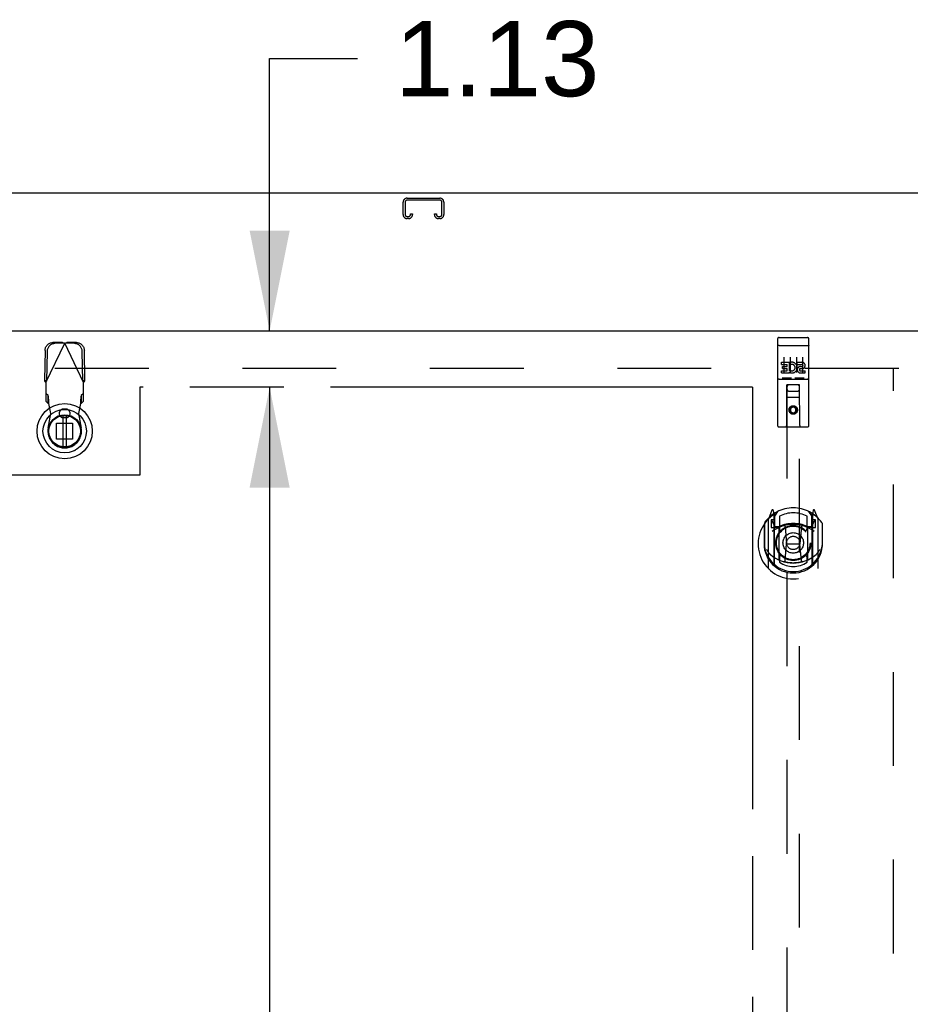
# Model space of a CAD drawing. Header units: inches. Extents: x 0 to 340, y 0 to 220.
# Tile 16 of 24: x 92 to 110, y 142 to 161. Entities that reach past the tile are written whole.
import ezdxf

# ---------------------------------------------------------------- set-up
doc = ezdxf.new("R2010")
doc.units = ezdxf.units.IN
doc.header["$LTSCALE"] = 18.7
doc.header["$MEASUREMENT"] = 0
doc.linetypes.add('HIDDEN', pattern=[0.2, 0.1, -0.1])
doc.linetypes.add('PHANTOM', pattern=[0.8, 0.45, -0.05, 0.1, -0.05, 0.1, -0.05])
doc.layers.get('0').update_dxf_attribs({"linetype": 'CONTINUOUS'})
for name, color, linetype in [('02___PRT_ALL_AXES', 7, 'CONTINUOUS'), ('AVAILABLE_DOOR_SPACE', 7, 'CONTINUOUS'), ('DEFAULT_2', 8, 'HIDDEN'), ('DIMENSIONS', 7, 'CONTINUOUS')]:
    doc.layers.add(name, color=color, linetype=linetype)
doc.styles.get("Standard").update_dxf_attribs({"font": 'arial.ttf'})
doc.dimstyles.new('DIMSTYLE_1', dxfattribs={"dimtxt": 1.5, "dimasz": 2, "dimexe": 0.09, "dimexo": 0.07, "dimgap": 0.0375, "dimtad": 0, "dimtih": 1, "dimtoh": 1, "dimzin": 4, "dimdsep": 46, "dimtxsty": 'Standard', "dimblk": '_FILLED', "dimblk1": '_FILLED', "dimblk2": '_FILLED', "dimcen": 0.09, "dimazin": 1, "dimtfac": 1, "dimtdec": 3, "dimtofl": 0, "dimtmove": 0, "dimatfit": 3, "dimldrblk": '_FILLED', "dimfxl": 1, "dimtolj": 1, "dimtzin": 4, "dimarcsym": 0})

# ---------------------------------------------------------------- blocks, each defined once
blk = doc.blocks.new('_FILLED')
at = {"color": 0, "linetype": 'ByBlock'}
blk.add_solid([(0, 0), (-1, 0.2), (-1, -0.2)], dxfattribs=at)
blk = doc.blocks.new('*D8')
at = {"layer": 'DIMENSIONS', "color": 2, "linetype": 'Continuous'}
for p, q in [((112.197, 131.744), (108.197, 131.744)), ((115.822, 131.744), (119.612, 131.744))]:
    blk.add_line(p, q, dxfattribs=at)
at = {"layer": 'DIMENSIONS', "color": 2, "linetype": 'Continuous', "xscale": 2, "yscale": 2, "zscale": 2}
blk.add_blockref('_FILLED', (112.197, 131.744), dxfattribs=at)
at = {"layer": 'DIMENSIONS', "color": 2, "linetype": 'Continuous', "xscale": 2, "yscale": 2, "zscale": 2, "rotation": 180}
blk.add_blockref('_FILLED', (115.822, 131.744), dxfattribs=at)
at = {"layer": 'DIMENSIONS', "color": 2, "linetype": 'Continuous', "insert": (120.362, 132.494), "char_height": 1.5, "width": 4.07621, "attachment_point": 1, "line_spacing_factor": 0.9}
blk.add_mtext('3.63', dxfattribs=at)
blk = doc.blocks.new('*D11')
at = {"layer": 'DIMENSIONS', "color": 2, "linetype": 'Continuous'}
for p, q in [((97.067, 154.991), (97.067, 160.421)), ((97.067, 160.421), (98.817, 160.421)), ((97.067, 153.866), (97.067, 149.866))]:
    blk.add_line(p, q, dxfattribs=at)
at = {"layer": 'DIMENSIONS', "color": 2, "linetype": 'Continuous', "xscale": 2, "yscale": 2, "zscale": 2}
for p, rotation in [((97.067, 154.991), 270), ((97.067, 153.866), 90)]:
    blk.add_blockref('_FILLED', p, dxfattribs=dict(at, rotation=rotation))
at = {"layer": 'DIMENSIONS', "color": 2, "linetype": 'Continuous', "insert": (99.567, 161.171), "char_height": 1.5, "width": 4.07621, "attachment_point": 1, "line_spacing_factor": 0.9}
blk.add_mtext('1.13', dxfattribs=at)
blk = doc.blocks.new('*D12')
at = {"layer": 'DIMENSIONS', "color": 2, "linetype": 'Continuous'}
for p, q in [((97.067, 153.866), (97.067, 116.241)), ((97.067, 75.616), (97.067, 110.991))]:
    blk.add_line(p, q, dxfattribs=at)
at = {"layer": 'DIMENSIONS', "color": 2, "linetype": 'Continuous', "xscale": 2, "yscale": 2, "zscale": 2}
for p, rotation in [((97.067, 153.866), 90), ((97.067, 75.616), 270)]:
    blk.add_blockref('_FILLED', p, dxfattribs=dict(at, rotation=rotation))
at = {"layer": 'DIMENSIONS', "color": 2, "linetype": 'Continuous', "insert": (97.067, 115.491), "char_height": 1.5, "width": 5.24164, "attachment_point": 2, "line_spacing_factor": 0.9}
blk.add_mtext('78.25\\Ptyp.', dxfattribs=at)
blk = doc.blocks.new('*D15')
at = {"layer": 'DIMENSIONS', "color": 2, "linetype": 'Continuous'}
for p, q in [((77.385, 129.91), (86.446, 129.91)), ((106.697, 129.91), (93.187, 129.91))]:
    blk.add_line(p, q, dxfattribs=at)
at = {"layer": 'DIMENSIONS', "color": 2, "linetype": 'Continuous', "xscale": 2, "yscale": 2, "zscale": 2, "rotation": 180}
blk.add_blockref('_FILLED', (77.385, 129.91), dxfattribs=at)
at = {"layer": 'DIMENSIONS', "color": 2, "linetype": 'Continuous', "xscale": 2, "yscale": 2, "zscale": 2}
blk.add_blockref('_FILLED', (106.697, 129.91), dxfattribs=at)
at = {"layer": 'DIMENSIONS', "color": 2, "linetype": 'Continuous', "insert": (89.816, 130.66), "char_height": 1.5, "width": 5.24164, "attachment_point": 2, "line_spacing_factor": 0.9}
blk.add_mtext('29.31', dxfattribs=at)
blk = doc.blocks.new('*D16')
at = {"layer": 'DIMENSIONS', "color": 2, "linetype": 'Continuous'}
for p, q in [((106.697, 127.593), (103.229, 127.593)), ((110.322, 127.593), (114.322, 127.593))]:
    blk.add_line(p, q, dxfattribs=at)
at = {"layer": 'DIMENSIONS', "color": 2, "linetype": 'Continuous', "xscale": 2, "yscale": 2, "zscale": 2}
blk.add_blockref('_FILLED', (106.697, 127.593), dxfattribs=at)
at = {"layer": 'DIMENSIONS', "color": 2, "linetype": 'Continuous', "xscale": 2, "yscale": 2, "zscale": 2, "rotation": 180}
blk.add_blockref('_FILLED', (110.322, 127.593), dxfattribs=at)
at = {"layer": 'DIMENSIONS', "color": 2, "linetype": 'Continuous', "insert": (102.479, 128.343), "char_height": 1.5, "width": 4.07621, "attachment_point": 3, "line_spacing_factor": 0.9}
blk.add_mtext('3.63', dxfattribs=at)

msp = doc.modelspace()

# ---------------------------------------------------------------- linework, layer by layer
at = {"color": 3, "linetype": 'Continuous'}
for p, q in [((147.208, 157.741), (75.312, 157.741)), ((75.635, 154.991), (110.322, 154.991))]:
    msp.add_line(p, q, dxfattribs=at)
at = {"color": 7, "linetype": 'Continuous'}
for p, q in [((92.939, 153.304), (92.939, 152.679)), ((93.018, 152.679), (93.018, 153.304)), ((93.172, 152.605), (93.195, 152.616))]:
    msp.add_line(p, q, dxfattribs=at)
for radius in [0.551, 0.433, 0.329, 0.317, 0.315]:
    msp.add_circle((92.979, 152.991), radius, dxfattribs=at)
at = {"layer": '02___PRT_ALL_AXES', "color": 8, "linetype": 'HIDDEN'}
for p, q in [((107.227, 154.859), (107.792, 154.859)), ((107.278, 154.323), (107.278, 154.366)), ((107.278, 154.366), (107.434, 154.366)), ((107.434, 154.188), (107.434, 154.366)), ((107.458, 154.318), (107.442, 154.357)), ((107.59, 154.323), (107.59, 154.366)), ((107.59, 154.366), (107.683, 154.366)), ((107.278, 154.323), (107.392, 154.323)), ((107.278, 154.153), (107.278, 154.195)), ((107.278, 154.195), (107.392, 154.195)), ((107.299, 154.238), (107.299, 154.281)), ((107.299, 154.281), (107.392, 154.281)), ((107.299, 154.238), (107.392, 154.238)), ((107.392, 154.281), (107.392, 154.323)), ((107.392, 154.195), (107.392, 154.238)), ((107.434, 154.188), (107.447, 154.207)), ((107.434, 154.153), (107.434, 154.165)), ((107.438, 154.163), (107.434, 154.165)), ((107.59, 154.323), (107.683, 154.323)), ((107.65, 154.238), (107.697, 154.238)), ((107.654, 154.279), (107.683, 154.279)), ((107.654, 154.195), (107.747, 154.195)), ((107.747, 154.153), (107.747, 154.195)), ((107.227, 154.031), (107.792, 154.031)), ((107.278, 154.153), (107.434, 154.153)), ((107.654, 154.153), (107.747, 154.153))]:
    msp.add_line(p, q, dxfattribs=at)
msp.add_circle((107.51, 153.414), 0.085, dxfattribs=at)
for centre, radius, start, end in [((107.484, 154.259), 0.107, 244.2636, 113.4027), ((107.683, 154.301), 0.0644, 282.2995, 90.0775), ((107.484, 154.259), 0.0639, 234.8895, 113.4026), ((107.654, 154.216), 0.0635, 90, 270), ((107.654, 154.217), 0.0219, 100.307, 270), ((107.683, 154.301), 0.0219, 269.9011, 90)]:
    msp.add_arc(centre, radius, start, end, dxfattribs=at)
at = {"layer": 'AVAILABLE_DOOR_SPACE', "color": 4, "linetype": 'PHANTOM'}
for p, q in [((94.479, 153.866), (94.479, 152.116)), ((106.697, 153.866), (94.479, 153.866)), ((106.697, 153.866), (106.697, 115.616)), ((94.479, 152.116), (91.479, 152.116))]:
    msp.add_line(p, q, dxfattribs=at)
at = {"layer": 'DEFAULT_2', "color": 8, "linetype": 'HIDDEN'}
for p, q in [((99.729, 157.311), (99.729, 157.557)), ((99.769, 157.557), (99.769, 157.311)), ((99.809, 157.637), (100.461, 157.637)), ((100.461, 157.597), (99.809, 157.597)), ((100.501, 157.311), (100.501, 157.557)), ((100.541, 157.557), (100.541, 157.311)), ((99.876, 157.311), (99.876, 157.325)), ((99.876, 157.325), (99.916, 157.325)), ((99.916, 157.325), (99.916, 157.311)), ((100.354, 157.311), (100.354, 157.325)), ((100.354, 157.325), (100.394, 157.325)), ((100.394, 157.325), (100.394, 157.311)), ((99.809, 157.271), (99.836, 157.271)), ((99.836, 157.231), (99.809, 157.231)), ((100.434, 157.271), (100.461, 157.271)), ((100.461, 157.231), (100.434, 157.231)), ((92.605, 153.961), (92.979, 154.749)), ((92.934, 154.762), (92.741, 154.759)), ((92.934, 154.762), (92.976, 154.743)), ((92.934, 154.762), (92.956, 154.756)), ((92.956, 154.756), (92.979, 154.749)), ((92.979, 154.749), (93.001, 154.756)), ((93.353, 153.961), (92.979, 154.749)), ((92.982, 154.743), (93.023, 154.762)), ((93.001, 154.756), (93.023, 154.762)), ((93.216, 154.759), (93.023, 154.762)), ((107.197, 154.829), (107.197, 153.104)), ((107.292, 154.859), (107.477, 154.859)), ((107.542, 154.859), (107.727, 154.859)), ((107.822, 153.104), (107.822, 154.829)), ((92.587, 154.6), (92.576, 154.01)), ((92.628, 154.58), (92.618, 153.99)), ((92.976, 154.743), (92.783, 154.739)), ((93.175, 154.739), (92.982, 154.743)), ((93.339, 153.99), (93.329, 154.58)), ((93.381, 154.01), (93.371, 154.6)), ((107.214, 154.7), (107.213, 154.7)), ((107.215, 154.7), (107.214, 154.7)), ((107.215, 154.7), (107.215, 154.7)), ((107.216, 154.7), (107.215, 154.7)), ((107.217, 154.7), (107.216, 154.7)), ((107.218, 154.7), (107.217, 154.7)), ((107.219, 154.7), (107.218, 154.7)), ((107.219, 154.7), (107.219, 154.7)), ((107.22, 154.7), (107.219, 154.7)), ((107.221, 154.7), (107.22, 154.7)), ((107.222, 154.7), (107.221, 154.7)), ((107.223, 154.7), (107.222, 154.7)), ((107.224, 154.7), (107.223, 154.7)), ((107.224, 154.7), (107.224, 154.7)), ((107.225, 154.7), (107.224, 154.7)), ((107.226, 154.7), (107.225, 154.7)), ((107.227, 154.7), (107.226, 154.7)), ((107.227, 154.7), (107.792, 154.7)), ((107.792, 154.7), (107.793, 154.7)), ((107.793, 154.7), (107.794, 154.7)), ((107.794, 154.7), (107.795, 154.7)), ((107.795, 154.7), (107.796, 154.7)), ((107.796, 154.7), (107.797, 154.7)), ((107.797, 154.7), (107.797, 154.7)), ((107.797, 154.7), (107.798, 154.7)), ((107.798, 154.7), (107.799, 154.7)), ((107.799, 154.7), (107.8, 154.7)), ((107.8, 154.7), (107.801, 154.7)), ((107.801, 154.7), (107.801, 154.7)), ((107.801, 154.7), (107.802, 154.7)), ((107.802, 154.7), (107.803, 154.7)), ((107.803, 154.7), (107.804, 154.7)), ((107.804, 154.7), (107.805, 154.7)), ((107.805, 154.7), (107.805, 154.7)), ((107.322, 154.467), (107.322, 154.161)), ((107.447, 154.467), (107.447, 154.161)), ((107.572, 154.467), (107.572, 154.161)), ((107.697, 154.467), (107.697, 154.161)), ((109.614, 154.241), (77.01, 154.241)), ((109.51, 75.256), (109.51, 154.226)), ((92.618, 153.99), (92.576, 154.01)), ((92.605, 153.961), (92.595, 153.978)), ((92.605, 153.961), (92.605, 153.588)), ((93.381, 154.01), (93.339, 153.99)), ((93.362, 153.978), (93.353, 153.961)), ((93.353, 153.588), (93.353, 153.961)), ((93.372, 153.994), (93.362, 153.978)), ((107.227, 154.031), (107.792, 154.031)), ((107.38, 153.104), (107.383, 153.914)), ((107.385, 153.914), (107.383, 153.914)), ((107.385, 153.914), (107.385, 116.912)), ((107.635, 153.914), (107.385, 153.914)), ((107.425, 153.789), (107.595, 153.789)), ((107.635, 116.912), (107.635, 153.914)), ((107.636, 153.914), (107.635, 153.914)), ((107.64, 153.104), (107.636, 153.914)), ((92.651, 153.701), (92.605, 153.743)), ((92.605, 153.588), (92.651, 153.546)), ((92.651, 153.546), (92.651, 153.701)), ((92.663, 153.574), (92.661, 153.605)), ((92.665, 153.542), (92.663, 153.574)), ((93.353, 153.743), (93.307, 153.701)), ((93.307, 153.701), (93.307, 153.546)), ((93.307, 153.546), (93.353, 153.588)), ((107.637, 153.664), (107.382, 153.664)), ((92.703, 153.345), (92.665, 153.542)), ((93.002, 153.432), (92.955, 153.432)), ((93.292, 153.542), (93.254, 153.345)), ((107.51, 153.485), (107.447, 153.449)), ((107.447, 153.449), (107.447, 153.377)), ((107.447, 153.449), (107.457, 153.444)), ((107.447, 153.377), (107.457, 153.383)), ((107.447, 153.377), (107.51, 153.341)), ((107.51, 153.474), (107.457, 153.444)), ((107.457, 153.444), (107.457, 153.383)), ((107.457, 153.383), (107.51, 153.353)), ((107.51, 153.485), (107.51, 153.474)), ((107.572, 153.449), (107.51, 153.485)), ((107.562, 153.444), (107.51, 153.474)), ((107.51, 153.353), (107.562, 153.383)), ((107.51, 153.341), (107.572, 153.377)), ((107.572, 153.449), (107.562, 153.444)), ((107.562, 153.383), (107.562, 153.444)), ((107.572, 153.377), (107.562, 153.383)), ((107.572, 153.377), (107.572, 153.449)), ((92.649, 153.051), (92.703, 153.345)), ((93.002, 153.259), (92.955, 153.259)), ((93.254, 153.345), (93.308, 153.051)), ((107.51, 153.341), (107.51, 153.353)), ((92.819, 152.832), (92.819, 153.15)), ((92.819, 153.15), (93.138, 153.15)), ((93.138, 153.15), (93.138, 152.832)), ((107.792, 153.074), (107.227, 153.074)), ((93.138, 152.832), (92.819, 152.832)), ((107.084, 151.413), (107.014, 151.238)), ((107.127, 151.33), (107.113, 151.41)), ((107.907, 151.41), (107.892, 151.33)), ((108.005, 151.238), (107.935, 151.413)), ((107.01, 151.227), (107.01, 150.26)), ((107.067, 151.223), (107.067, 151.073)), ((107.135, 151.223), (107.067, 151.223)), ((107.076, 151.215), (107.105, 151.169)), ((107.106, 151.334), (107.106, 151.333)), ((107.106, 151.333), (107.106, 151.333)), ((107.106, 151.333), (107.106, 151.333)), ((107.127, 150.314), (107.127, 151.33)), ((107.135, 151.283), (107.205, 151.392)), ((107.135, 150.338), (107.135, 151.341)), ((107.137, 151.317), (107.137, 151.109)), ((107.235, 151.295), (107.235, 151.042)), ((107.785, 151.042), (107.785, 151.295)), ((107.815, 151.392), (107.885, 151.283)), ((107.882, 151.109), (107.882, 151.317)), ((107.885, 150.338), (107.885, 151.341)), ((107.952, 151.223), (107.885, 151.223)), ((107.892, 151.33), (107.892, 150.314)), ((107.914, 151.333), (107.909, 151.336)), ((107.915, 151.169), (107.944, 151.215)), ((107.952, 151.073), (107.952, 151.223)), ((108.01, 150.26), (108.01, 151.227)), ((106.927, 151.132), (106.927, 150.744)), ((106.935, 151.154), (106.935, 150.697)), ((107.067, 151.073), (107.127, 151.073)), ((107.227, 151.071), (107.155, 151.071)), ((107.157, 151.089), (107.223, 151.089)), ((107.227, 150.43), (107.227, 151.062)), ((107.347, 151.088), (107.377, 150.744)), ((107.673, 151.088), (107.642, 150.744)), ((107.865, 151.071), (107.792, 151.071)), ((107.792, 151.062), (107.792, 150.43)), ((107.797, 151.089), (107.862, 151.089)), ((107.892, 151.073), (107.952, 151.073)), ((108.085, 151.154), (108.085, 150.697)), ((108.092, 150.744), (108.092, 151.132)), ((106.927, 150.744), (106.942, 150.744)), ((106.935, 150.697), (106.935, 150.694)), ((107.347, 150.404), (107.377, 150.744)), ((107.377, 150.744), (107.642, 150.744)), ((107.672, 150.404), (107.642, 150.744)), ((108.092, 150.744), (108.077, 150.744)), ((108.085, 150.697), (108.085, 150.694)), ((107.235, 150.481), (107.235, 150.378)), ((107.785, 150.378), (107.785, 150.481))]:
    msp.add_line(p, q, dxfattribs=at)
for points in [[(92.587, 154.6), (92.588, 154.615), (92.59, 154.631), (92.594, 154.646), (92.599, 154.66), (92.606, 154.674), (92.614, 154.687), (92.623, 154.7), (92.633, 154.711), (92.644, 154.722), (92.656, 154.731), (92.669, 154.739), (92.683, 154.746), (92.697, 154.751), (92.711, 154.755), (92.726, 154.758), (92.741, 154.759)], [(93.216, 154.759), (93.231, 154.758), (93.246, 154.755), (93.26, 154.751), (93.275, 154.746), (93.288, 154.739), (93.301, 154.731), (93.313, 154.722), (93.324, 154.711), (93.335, 154.7), (93.344, 154.687), (93.351, 154.674), (93.358, 154.66), (93.363, 154.646), (93.367, 154.631), (93.37, 154.615), (93.371, 154.6)], [(92.783, 154.739), (92.768, 154.738), (92.753, 154.736), (92.738, 154.732), (92.724, 154.726), (92.711, 154.719), (92.698, 154.711), (92.686, 154.702), (92.674, 154.691), (92.664, 154.68), (92.655, 154.668), (92.647, 154.654), (92.641, 154.64), (92.635, 154.626), (92.632, 154.611), (92.629, 154.596), (92.628, 154.58)], [(93.329, 154.58), (93.328, 154.596), (93.326, 154.611), (93.322, 154.626), (93.317, 154.64), (93.31, 154.654), (93.302, 154.668), (93.293, 154.68), (93.283, 154.691), (93.272, 154.702), (93.259, 154.711), (93.247, 154.719), (93.233, 154.726), (93.219, 154.732), (93.204, 154.736), (93.19, 154.738), (93.175, 154.739)], [(107.213, 154.7), (107.213, 154.7), (107.212, 154.7), (107.212, 154.699), (107.212, 154.699), (107.211, 154.699), (107.211, 154.699), (107.211, 154.699), (107.21, 154.699), (107.21, 154.699), (107.21, 154.699), (107.209, 154.699), (107.209, 154.699), (107.209, 154.699), (107.208, 154.699), (107.208, 154.699), (107.208, 154.699), (107.207, 154.699), (107.207, 154.699), (107.207, 154.698), (107.206, 154.698), (107.206, 154.698), (107.206, 154.698), (107.206, 154.698), (107.205, 154.698), (107.205, 154.698), (107.205, 154.698), (107.204, 154.698), (107.204, 154.698), (107.204, 154.698), (107.204, 154.698), (107.203, 154.698), (107.203, 154.697), (107.203, 154.697), (107.203, 154.697), (107.202, 154.697), (107.202, 154.697), (107.202, 154.697), (107.202, 154.697), (107.201, 154.697), (107.201, 154.697), (107.201, 154.697), (107.201, 154.697), (107.201, 154.696), (107.2, 154.696), (107.2, 154.696), (107.2, 154.696), (107.2, 154.696), (107.2, 154.696), (107.2, 154.696), (107.199, 154.696), (107.199, 154.696), (107.199, 154.696), (107.199, 154.696), (107.199, 154.695), (107.199, 154.695), (107.199, 154.695), (107.199, 154.695), (107.198, 154.695), (107.198, 154.695), (107.198, 154.695), (107.198, 154.695), (107.198, 154.695), (107.198, 154.695), (107.198, 154.694), (107.198, 154.694), (107.198, 154.694), (107.198, 154.694), (107.198, 154.694), (107.198, 154.694), (107.197, 154.694), (107.197, 154.694), (107.197, 154.694), (107.197, 154.694), (107.197, 154.693), (107.197, 154.693), (107.197, 154.693), (107.197, 154.693)], [(107.805, 154.7), (107.806, 154.7), (107.806, 154.7), (107.807, 154.7), (107.807, 154.7), (107.808, 154.699), (107.808, 154.699), (107.808, 154.699), (107.809, 154.699), (107.809, 154.699), (107.809, 154.699), (107.81, 154.699), (107.81, 154.699), (107.81, 154.699), (107.811, 154.699), (107.811, 154.699), (107.811, 154.699), (107.812, 154.699), (107.812, 154.699), (107.812, 154.699), (107.813, 154.699), (107.813, 154.698), (107.813, 154.698), (107.814, 154.698), (107.814, 154.698), (107.814, 154.698), (107.814, 154.698), (107.815, 154.698), (107.815, 154.698), (107.815, 154.698), (107.816, 154.698), (107.816, 154.698), (107.816, 154.698), (107.816, 154.698), (107.817, 154.697), (107.817, 154.697), (107.817, 154.697), (107.817, 154.697), (107.818, 154.697), (107.818, 154.697), (107.818, 154.697), (107.818, 154.697), (107.818, 154.697), (107.819, 154.697), (107.819, 154.697), (107.819, 154.696), (107.819, 154.696), (107.819, 154.696), (107.82, 154.696), (107.82, 154.696), (107.82, 154.696), (107.82, 154.696), (107.82, 154.696), (107.82, 154.696), (107.821, 154.696), (107.821, 154.696), (107.821, 154.695), (107.821, 154.695), (107.821, 154.695), (107.821, 154.695), (107.821, 154.695), (107.821, 154.695), (107.821, 154.695), (107.822, 154.695), (107.822, 154.695), (107.822, 154.695), (107.822, 154.694), (107.822, 154.694), (107.822, 154.694), (107.822, 154.694), (107.822, 154.694), (107.822, 154.694), (107.822, 154.694), (107.822, 154.694), (107.822, 154.694), (107.822, 154.694), (107.822, 154.693), (107.822, 154.693), (107.822, 154.693), (107.822, 154.693)], [(92.595, 153.978), (92.586, 153.994), (92.581, 154.002), (92.576, 154.01)], [(93.381, 154.01), (93.376, 154.002), (93.372, 153.994)], [(107.471, 154.047), (107.299, 154.047), (107.298, 154.047), (107.298, 154.047), (107.298, 154.047), (107.298, 154.047), (107.298, 154.047), (107.297, 154.047), (107.297, 154.047), (107.297, 154.047), (107.297, 154.047), (107.297, 154.047), (107.297, 154.047), (107.296, 154.047), (107.296, 154.047), (107.296, 154.047), (107.296, 154.047), (107.296, 154.047), (107.296, 154.047), (107.295, 154.047), (107.295, 154.047), (107.295, 154.047), (107.295, 154.047), (107.295, 154.047), (107.295, 154.047), (107.295, 154.047), (107.294, 154.047), (107.294, 154.047), (107.294, 154.047), (107.294, 154.047), (107.294, 154.047), (107.294, 154.047), (107.294, 154.047), (107.294, 154.047), (107.293, 154.047), (107.293, 154.047), (107.293, 154.047), (107.293, 154.047), (107.293, 154.047), (107.293, 154.047), (107.293, 154.047), (107.293, 154.048), (107.293, 154.048), (107.293, 154.048), (107.293, 154.048), (107.292, 154.048), (107.292, 154.048)], [(107.477, 154.048), (107.477, 154.048), (107.477, 154.048), (107.477, 154.048), (107.477, 154.048), (107.477, 154.048), (107.477, 154.047), (107.477, 154.047), (107.477, 154.047), (107.476, 154.047), (107.476, 154.047), (107.476, 154.047), (107.476, 154.047), (107.476, 154.047), (107.476, 154.047), (107.476, 154.047), (107.476, 154.047), (107.476, 154.047), (107.475, 154.047), (107.475, 154.047), (107.475, 154.047), (107.475, 154.047), (107.475, 154.047), (107.475, 154.047), (107.475, 154.047), (107.475, 154.047), (107.474, 154.047), (107.474, 154.047), (107.474, 154.047), (107.474, 154.047), (107.474, 154.047), (107.474, 154.047), (107.473, 154.047), (107.473, 154.047), (107.473, 154.047), (107.473, 154.047), (107.473, 154.047), (107.473, 154.047), (107.472, 154.047), (107.472, 154.047), (107.472, 154.047), (107.472, 154.047), (107.472, 154.047), (107.471, 154.047), (107.471, 154.047), (107.471, 154.047), (107.471, 154.047)], [(107.721, 154.047), (107.549, 154.047), (107.548, 154.047), (107.548, 154.047), (107.548, 154.047), (107.548, 154.047), (107.548, 154.047), (107.547, 154.047), (107.547, 154.047), (107.547, 154.047), (107.547, 154.047), (107.547, 154.047), (107.547, 154.047), (107.546, 154.047), (107.546, 154.047), (107.546, 154.047), (107.546, 154.047), (107.546, 154.047), (107.546, 154.047), (107.545, 154.047), (107.545, 154.047), (107.545, 154.047), (107.545, 154.047), (107.545, 154.047), (107.545, 154.047), (107.545, 154.047), (107.544, 154.047), (107.544, 154.047), (107.544, 154.047), (107.544, 154.047), (107.544, 154.047), (107.544, 154.047), (107.544, 154.047), (107.544, 154.047), (107.544, 154.047), (107.543, 154.047), (107.543, 154.047), (107.543, 154.047), (107.543, 154.047), (107.543, 154.047), (107.543, 154.047), (107.543, 154.048), (107.543, 154.048), (107.543, 154.048), (107.543, 154.048), (107.542, 154.048), (107.542, 154.048)], [(107.727, 154.048), (107.727, 154.048), (107.727, 154.048), (107.727, 154.048), (107.727, 154.048), (107.727, 154.048), (107.727, 154.047), (107.727, 154.047), (107.727, 154.047), (107.726, 154.047), (107.726, 154.047), (107.726, 154.047), (107.726, 154.047), (107.726, 154.047), (107.726, 154.047), (107.726, 154.047), (107.726, 154.047), (107.726, 154.047), (107.725, 154.047), (107.725, 154.047), (107.725, 154.047), (107.725, 154.047), (107.725, 154.047), (107.725, 154.047), (107.725, 154.047), (107.725, 154.047), (107.724, 154.047), (107.724, 154.047), (107.724, 154.047), (107.724, 154.047), (107.724, 154.047), (107.724, 154.047), (107.723, 154.047), (107.723, 154.047), (107.723, 154.047), (107.723, 154.047), (107.723, 154.047), (107.723, 154.047), (107.722, 154.047), (107.722, 154.047), (107.722, 154.047), (107.722, 154.047), (107.722, 154.047), (107.721, 154.047), (107.721, 154.047), (107.721, 154.047), (107.721, 154.047)], [(92.661, 153.605), (92.66, 153.619), (92.659, 153.633), (92.658, 153.646), (92.657, 153.658), (92.656, 153.668), (92.655, 153.678), (92.654, 153.686), (92.653, 153.692), (92.652, 153.698), (92.651, 153.701)], [(93.307, 153.701), (93.306, 153.698), (93.305, 153.692), (93.303, 153.686), (93.302, 153.678), (93.301, 153.668), (93.3, 153.658), (93.299, 153.646), (93.298, 153.633), (93.297, 153.619), (93.296, 153.605), (93.295, 153.59), (93.292, 153.542)], [(92.651, 153.546), (92.653, 153.546), (92.655, 153.545), (92.658, 153.545), (92.66, 153.544), (92.663, 153.543), (92.665, 153.542)], [(93.292, 153.542), (93.294, 153.543), (93.297, 153.544), (93.299, 153.545), (93.302, 153.545), (93.304, 153.546), (93.307, 153.546)], [(106.977, 150.63), (106.98, 150.625), (106.983, 150.62), (106.986, 150.615), (106.989, 150.61), (106.992, 150.606), (106.995, 150.602), (106.998, 150.598), (107, 150.594), (107.003, 150.59), (107.005, 150.586), (107.008, 150.583), (107.01, 150.58), (107.012, 150.576), (107.015, 150.573), (107.017, 150.57), (107.019, 150.567), (107.021, 150.565), (107.023, 150.562), (107.026, 150.56), (107.028, 150.557), (107.03, 150.555), (107.032, 150.552), (107.033, 150.55), (107.035, 150.548), (107.037, 150.546), (107.039, 150.544), (107.041, 150.542), (107.043, 150.541), (107.044, 150.539), (107.046, 150.537), (107.048, 150.536), (107.049, 150.534), (107.051, 150.533), (107.052, 150.531), (107.054, 150.53), (107.055, 150.529)], [(107.964, 150.529), (107.966, 150.53), (107.967, 150.531), (107.969, 150.533), (107.97, 150.534), (107.972, 150.536), (107.974, 150.537), (107.975, 150.539), (107.977, 150.541), (107.979, 150.542), (107.981, 150.544), (107.982, 150.546), (107.984, 150.548), (107.986, 150.55), (107.988, 150.552), (107.99, 150.555), (107.992, 150.557), (107.994, 150.56), (107.996, 150.562), (107.998, 150.565), (108.001, 150.567), (108.003, 150.57), (108.005, 150.573), (108.007, 150.576), (108.01, 150.58), (108.012, 150.583), (108.014, 150.586), (108.017, 150.59), (108.02, 150.594), (108.022, 150.598), (108.025, 150.602), (108.028, 150.606), (108.03, 150.61), (108.033, 150.615), (108.036, 150.62), (108.039, 150.625), (108.042, 150.63)], [(107.698, 150.387), (107.692, 150.385), (107.687, 150.384), (107.682, 150.382), (107.676, 150.381), (107.671, 150.38), (107.665, 150.378), (107.66, 150.377), (107.654, 150.376), (107.649, 150.375), (107.643, 150.374), (107.638, 150.373), (107.632, 150.372), (107.627, 150.371), (107.621, 150.37), (107.616, 150.369), (107.61, 150.368), (107.605, 150.367), (107.599, 150.367), (107.594, 150.366), (107.588, 150.365), (107.582, 150.365), (107.577, 150.364), (107.571, 150.364), (107.566, 150.363), (107.56, 150.363), (107.555, 150.362), (107.549, 150.362), (107.543, 150.362), (107.538, 150.362), (107.532, 150.361), (107.527, 150.361), (107.521, 150.361), (107.515, 150.361), (107.51, 150.361), (107.504, 150.361), (107.499, 150.361), (107.493, 150.361), (107.487, 150.361), (107.482, 150.362), (107.476, 150.362), (107.471, 150.362), (107.465, 150.362), (107.46, 150.363), (107.454, 150.363), (107.448, 150.364), (107.443, 150.364), (107.437, 150.365), (107.432, 150.365), (107.426, 150.366), (107.421, 150.367), (107.415, 150.367), (107.409, 150.368), (107.404, 150.369), (107.398, 150.37), (107.393, 150.371), (107.387, 150.372), (107.382, 150.373), (107.376, 150.374), (107.371, 150.375), (107.365, 150.376), (107.36, 150.377), (107.354, 150.378), (107.349, 150.38), (107.344, 150.381), (107.338, 150.382), (107.333, 150.384), (107.327, 150.385), (107.322, 150.387)]]:
    msp.add_lwpolyline(points, dxfattribs=at)
for centre, radius in [((107.51, 153.414), 0.0845), ((107.51, 150.762), 0.35), ((107.51, 150.762), 0.335), ((107.51, 150.762), 0.205), ((107.51, 150.762), 0.133)]:
    msp.add_circle(centre, radius, dxfattribs=at)
for centre, radius, start, end in [((99.809, 157.557), 0.08, 90, 180), ((99.809, 157.557), 0.04, 90, 180), ((100.461, 157.557), 0.08, 0, 90), ((100.461, 157.557), 0.04, 0, 90), ((99.809, 157.311), 0.08, 180, 270), ((99.809, 157.311), 0.04, 180, 270), ((99.836, 157.311), 0.08, 270, 360), ((99.836, 157.311), 0.04, 270, 360), ((100.434, 157.311), 0.08, 180, 270), ((100.434, 157.311), 0.04, 180, 270), ((100.461, 157.311), 0.08, 270, 360), ((100.461, 157.311), 0.04, 270, 360), ((107.227, 154.829), 0.03, 90, 180), ((107.792, 154.829), 0.03, 0, 90), ((107.227, 154.001), 0.03, 90, 180), ((107.792, 154.001), 0.03, 0, 90), ((107.425, 153.874), 0.04, 90, 180), ((107.425, 153.829), 0.04, 180, 270), ((107.595, 153.874), 0.04, 0, 90), ((107.595, 153.829), 0.04, 270, 360), ((92.955, 153.345), 0.0866, 90, 270), ((93.002, 153.345), 0.0866, 270, 90), ((92.979, 152.991), 0.335, 169.673, 10.327), ((107.227, 153.104), 0.03, 180, 270), ((107.35, 153.104), 0.03, 270, 360), ((107.67, 153.104), 0.03, 180, 270), ((107.792, 153.104), 0.03, 270, 360), ((107.51, 150.762), 0.7, 35.2961, 144.7039), ((107.098, 151.408), 0.015, 10, 158.1959), ((107.921, 151.408), 0.015, 21.8041, 170), ((107.51, 150.744), 0.7, 125.5126, 54.4874), ((107.025, 151.227), 0.015, 135.0748, 180), ((107.08, 151.218), 0.005, 90, 212.6792), ((107.115, 151.297), 0.02, 0, 125.5126), ((107.117, 151.317), 0.02, 0, 125.2543), ((107.155, 151.341), 0.02, 121.4688, 179.9992), ((107.51, 150.762), 0.6, 62.7204, 117.2796), ((107.865, 151.341), 0.02, 0, 58.5295), ((107.902, 151.317), 0.02, 54.7457, 180), ((107.905, 151.297), 0.02, 54.4874, 180), ((107.94, 151.218), 0.005, 327.3208, 90), ((107.995, 151.227), 0.015, 0, 44.9252), ((106.955, 151.154), 0.02, 144.7039, 180), ((107.51, 150.431), 0.7, 53.2319, 126.7681), ((106.947, 151.067), 0.188, 0, 32.6792), ((107.155, 151.091), 0.02, 180, 270), ((107.157, 151.109), 0.02, 180, 270), ((107.223, 151.109), 0.02, 270, 293.464), ((107.242, 151.062), 0.015, 112.9863, 180), ((107.51, 150.449), 0.7, 66.536, 113.464), ((107.265, 151.042), 0.03, 180, 311.1261), ((107.51, 150.762), 0.343, 48.8739, 131.1261), ((107.327, 151.086), 0.02, 5.0796, 105.6131), ((107.693, 151.086), 0.02, 74.3869, 174.9204), ((107.755, 151.042), 0.03, 228.8739, 360), ((107.777, 151.062), 0.015, 0, 67.0137), ((107.797, 151.109), 0.02, 246.536, 270), ((107.862, 151.109), 0.02, 270, 360), ((107.865, 151.091), 0.02, 270, 360), ((108.073, 151.067), 0.188, 147.3208, 180), ((108.065, 151.154), 0.02, 0, 35.2961), ((107.51, 150.746), 0.583, 180.2464, 359.7536), ((106.955, 150.697), 0.02, 180, 187.6622), ((107.51, 150.772), 0.58, 187.6622, 352.3378), ((108.065, 150.697), 0.02, 352.3378, 360), ((107.51, 151.061), 0.7, 229.529, 310.471), ((107.242, 150.43), 0.015, 180, 247.0137), ((107.265, 150.481), 0.03, 48.8739, 180), ((107.51, 150.762), 0.343, 228.8739, 311.1261), ((107.755, 150.481), 0.03, 0, 131.1261), ((107.777, 150.43), 0.015, 292.9863, 360), ((107.025, 150.26), 0.015, 180, 224.9252), ((107.142, 150.314), 0.015, 180, 229.6413), ((107.155, 150.338), 0.02, 180, 230.6594), ((107.51, 150.772), 0.48, 235.0461, 304.9539), ((107.327, 150.406), 0.02, 254.4248, 354.9204), ((107.692, 150.406), 0.02, 185.0796, 285.5752), ((107.865, 150.338), 0.02, 309.3378, 359.9984), ((107.877, 150.314), 0.015, 310.3587, 360), ((107.995, 150.26), 0.015, 315.0748, 360)]:
    msp.add_arc(centre, radius, start, end, dxfattribs=at)

# ---------------------------------------------------------------- dimensions: what is measured, and where the dimension line sits
at = {"layer": 'DIMENSIONS', "color": 2, "linetype": 'Continuous'}
for base, p1, p2, angle, picture, middle in [((97.066599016, 154.991017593), (106.697330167, 153.866017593), (75.654830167, 154.991017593), 90, '*D11', (101.669665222, 160.412574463)), ((112.197330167, 131.744448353), (115.822330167, 153.866017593), (112.197330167, 74.615017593), 180, '*D8', (122.398459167, 131.736083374))]:
    dim = msp.add_linear_dim(base=base, p1=p1, p2=p2, angle=angle, dimstyle='DIMSTYLE_1', dxfattribs=at)
    dim.commit()
    dim.dimension.update_dxf_attribs({"geometry": picture, "text_midpoint": middle, "dimtype": 160})
for base, p1, p2, picture, middle in [((110.322330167, 127.593326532), (106.697330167, 153.866017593), (110.322330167, 154.867017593), '*D16', (100.438545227, 127.584961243)), ((106.697, 129.91), (77.385, 75.616), (106.697, 153.866), '*D15', (89.651, 129.901))]:
    dim = msp.add_linear_dim(base=base, p1=p1, p2=p2, dimstyle='DIMSTYLE_1', dxfattribs=at)
    dim.commit()
    dim.dimension.update_dxf_attribs({"geometry": picture, "text_midpoint": middle, "dimtype": 160})
dim = msp.add_linear_dim(base=(97.067, 75.616), p1=(106.697, 153.866), p2=(106.697, 75.616), angle=270, text='<>\\Ptyp.', dimstyle='DIMSTYLE_1', dxfattribs=at)
dim.commit()
dim.dimension.update_dxf_attribs({"geometry": '*D12', "text_midpoint": (97.067, 113.616), "dimtype": 160})

doc.saveas('drawing.dxf')
